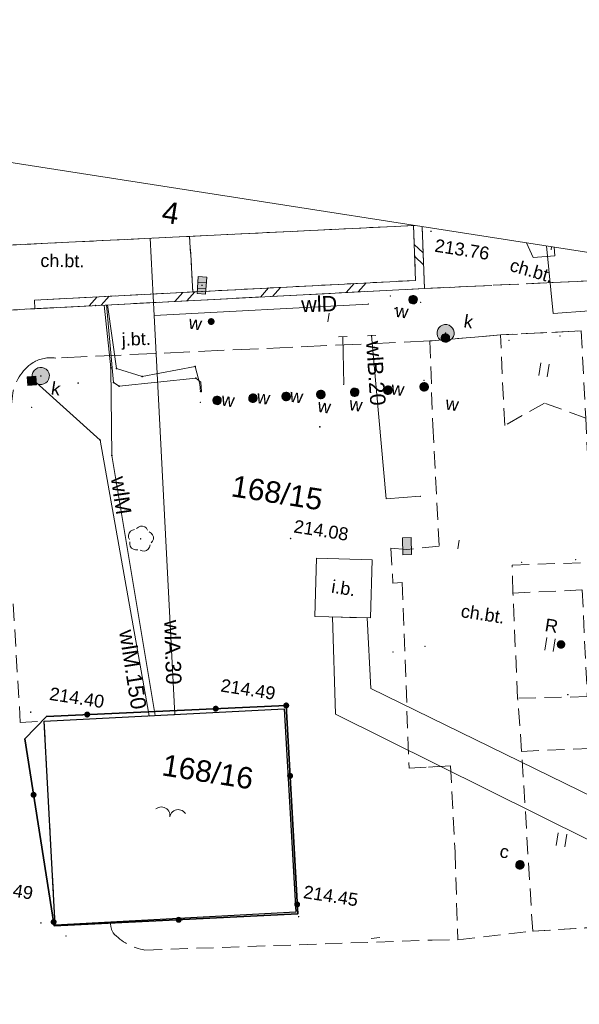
# Model space of a CAD drawing. Extents: x 6601440 to 6601733, y 5738487 to 5738717.
# Tile 116 of 129: x 6601540 to 6601573, y 5738660 to 5738717. Entities that reach past the tile are written whole.
import ezdxf
from ezdxf.enums import TextEntityAlignment as Align

# ---------------------------------------------------------------- set-up
doc = ezdxf.new("R2010")
doc.units = 0
doc.header["$PDSIZE"] = 0.75
doc.linetypes.add('PRZER2-1', pattern=[3, 2, -1])
doc.linetypes.add('PRZER3-1', pattern=[4, 3, -1])
doc.layers.get('0').update_dxf_attribs({"linetype": 'CONTINUOUS'})
for name, color, linetype, lineweight, true_color in [('GESBLO', 7, 'CONTINUOUS', 18, 0x0a0909), ('GESBLO_O', 7, 'CONTINUOUS', 0, 0x0a0909), ('GESDZI_O', 7, 'CONTINUOUS', 0, 0x008000), ('GI_OUTLINE', 7, 'CONTINUOUS', 0, 0xa5007c), ('GSLIMS', 7, 'CONTINUOUS', 18, 0x0a0909), ('GSLKOG', 7, 'CONTINUOUS', 35, 0x0a0909), ('GSPITB', 7, 'CONTINUOUS', 13, 0x0a0909), ('GSPITB_O', 7, 'CONTINUOUS', 0, 0x0a0909), ('GSPRDL', 7, 'CONTINUOUS', 18, 0x008000), ('GSPWPS', 7, 'CONTINUOUS', 13, 0x0a0909), ('GSPWPS_O', 7, 'CONTINUOUS', 0, 0x0a0909), ('GSSIIN', 7, 'CONTINUOUS', 18, 0x0a0909), ('GSSIIN_O', 7, 'CONTINUOUS', 0, 0x0a0909), ('GSSKOA', 7, 'PRZER3-1', 18, 0x0a0909), ('GSSKOA_O', 7, 'CONTINUOUS', 0, 0x0a0909), ('GSSKOD', 7, 'PRZER2-1', 18, 0x0a0909), ('GSSKOD_O', 7, 'CONTINUOUS', 0, 0x0a0909), ('GSSOFT', 7, 'CONTINUOUS', 18, 0x0a0909), ('GSSUTR', 7, 'CONTINUOUS', 18, 0x0a0909), ('GULIPR', 7, 'CONTINUOUS', 18, 0x0a0909), ('GULWLP', 5, 'CONTINUOUS', 18, 0x0000ff), ('GULWLP_O', 5, 'CONTINUOUS', 0, 0x0000ff), ('GUPCWZ', 7, 'CONTINUOUS', 18, 0x0a0909), ('GUPCWZ_O', 7, 'CONTINUOUS', 0, 0x0a0909), ('GUPEPI', 1, 'CONTINUOUS', 18, 0xff0000), ('GUPESE', 7, 'CONTINUOUS', 18, 0x0a0909), ('GUPEZC', 7, 'CONTINUOUS', 18, 0x0a0909), ('GUPKKS', 7, 'CONTINUOUS', 18, 0x0a0909), ('GUPKPI', 7, 'CONTINUOUS', 18, 0x803300), ('GUPKSD', 7, 'CONTINUOUS', 18, 0x803300), ('GUPKWZ', 7, 'CONTINUOUS', 18, 0x0a0909), ('GUPKWZ_O', 7, 'CONTINUOUS', 0, 0x0a0909), ('GUPKZC', 7, 'CONTINUOUS', 18, 0x0a0909), ('GUPWPI', 5, 'CONTINUOUS', 18, 0x0000ff), ('GUPWWZ', 7, 'CONTINUOUS', 18, 0x0a0909), ('GUPWWZ_O', 7, 'CONTINUOUS', 0, 0x0a0909), ('GUPWZA_O', 7, 'CONTINUOUS', 0, 0x0a0909), ('GUPWZC', 7, 'CONTINUOUS', 18, 0x0a0909), ('GUPXPI', 7, 'CONTINUOUS', 18, 0x0a0909)]:
    doc.layers.add(name, color=color, linetype=linetype, lineweight=lineweight, true_color=true_color)
for name, color, linetype, true_color in [('GUPCUB', 7, 'CONTINUOUS', 0x0a0909), ('GUPKSH', 7, 'CONTINUOUS', 0x803300), ('GUPTSH', 7, 'CONTINUOUS', 0xff9100), ('GUPWSH', 5, 'CONTINUOUS', 0x0000ff), ('GUPWUB', 7, 'CONTINUOUS', 0x0a0909), ('GUPWZA', 7, 'CONTINUOUS', 0x0a0909)]:
    doc.layers.add(name, color=color, linetype=linetype, true_color=true_color)
doc.styles.add('GEO-INFO', font='arial.ttf')

# ---------------------------------------------------------------- blocks, each defined once
blk = doc.blocks.new('SPTRW')
at = {"color": 0}
for points in [[(0.7233, 0.51332), (-0.7767, 0.51332)], [(-0.7767, -0.48668), (0.7233, -0.48668)]]:
    blk.add_lwpolyline(points, dxfattribs=at)
blk = doc.blocks.new('SPDLP')
blk.add_hatch(color=0).paths.add_polyline_path([(-0.09, 0), (-0.085595, -0.027812), (-0.072812, -0.052901), (-0.052901, -0.072812), (-0.027812, -0.085595), (0, -0.09), (0.027812, -0.085595), (0.052901, -0.072812), (0.072812, -0.052901), (0.085595, -0.027812), (0.09, 0), (0.085595, 0.027812), (0.072812, 0.052901), (0.052901, 0.072812), (0.027812, 0.085595), (0, 0.09), (-0.027812, 0.085595), (-0.052901, 0.072812), (-0.072812, 0.052901), (-0.085595, 0.027812)])
at = {"color": 0}
for points in [[(-1.292703, 0.137547), (-1.355024, 0.389802), (-1.327532, 0.648184), (-1.213525, 0.881678), (-1.026689, 1.062258), (-0.78945, 1.168249), (-0.530282, 1.186929)], [(-0.268652, 1.271938), (-0.048001, 1.40916), (0.20623, 1.462858), (0.463525, 1.426585), (0.693003, 1.304695), (0.867117, 1.11182), (0.964971, 0.871109)], [(1.126667, 0.648554), (1.325358, 0.481106), (1.454989, 0.255912), (1.5, 0), (1.454989, -0.255912), (1.325358, -0.481106), (1.126667, -0.648554)], [(-0.530282, -1.186929), (-0.78945, -1.168249), (-1.026689, -1.062258), (-1.213525, -0.881678), (-1.327532, -0.648184), (-1.355024, -0.389802), (-1.292703, -0.137547)], [(0.964971, -0.871109), (0.867117, -1.11182), (0.693003, -1.304695), (0.463525, -1.426585), (0.20623, -1.462858), (-0.048001, -1.40916), (-0.268652, -1.271938)]]:
    blk.add_lwpolyline(points, dxfattribs=at)
blk = doc.blocks.new('OBOO02_02')
at = {"color": 0}
for points in [[(0.666415, 1.745581), (0.784376, 1.620286), (0.879109, 1.47662), (0.947808, 1.318841), (0.988439, 1.151619), (0.999798, 0.979907), (0.981549, 0.80879), (0.934233, 0.643336), (0.85925, 0.488444), (0.758821, 0.348701), (0.635921, 0.228246), (0.494188, 0.130645), (0.337821, 0.058789), (0.171449, 0.014807), (0, 0)], [(0, 0), (0.171449, -0.014807), (0.337821, -0.058789), (0.494188, -0.130645), (0.635921, -0.228246), (0.758821, -0.348701), (0.85925, -0.488444), (0.934233, -0.643336), (0.981549, -0.80879), (0.999798, -0.979907), (0.988439, -1.151619), (0.947808, -1.318841), (0.879109, -1.47662), (0.784376, -1.620286), (0.666415, -1.745581)]]:
    blk.add_lwpolyline(points, dxfattribs=at)
blk = doc.blocks.new('KOLO')
blk.add_hatch(color=0).paths.add_polyline_path([(0, 0.5), (-0.12941, 0.482963), (-0.25, 0.433013), (-0.353553, 0.353553), (-0.433013, 0.25), (-0.482963, 0.12941), (-0.5, 0), (-0.482963, -0.12941), (-0.433013, -0.25), (-0.353553, -0.353553), (-0.25, -0.433013), (-0.12941, -0.482963), (0, -0.5), (0.12941, -0.482963), (0.25, -0.433013), (0.353553, -0.353553), (0.433013, -0.25), (0.482963, -0.12941), (0.5, 0), (0.482963, 0.12941), (0.433013, 0.25), (0.353553, 0.353553), (0.25, 0.433013), (0.12941, 0.482963)])
blk = doc.blocks.new('BUIB02_01')
at = {"color": 0}
for points in [[(-1.205, -0.5), (-0.205, 0.5)], [(0.205, -0.5), (1.205, 0.5)]]:
    blk.add_lwpolyline(points, dxfattribs=at)
blk = doc.blocks.new('PION_C')
at = {"color": 0}
blk.add_lwpolyline([(0, 0.5), (0, -0.5)], dxfattribs=at)
blk = doc.blocks.new('POINT')
at = {"color": 0}
blk.add_point((0, 0), dxfattribs=at)
blk = doc.blocks.new('SUUS05')
at = {"true_color": 0xffffff}
blk.add_hatch(color=7, dxfattribs=at).paths.add_polyline_path([(-0.5, 0.25), (-0.5, -0.25), (0.5, -0.25), (0.5, 0.25)])
at = {"color": 0}
blk.add_lwpolyline([(0.5, -0.25), (-0.5, -0.25), (-0.5, 0.25), (0.5, 0.25)], close=True, dxfattribs=at)
for points in [[(-0.175, -0.25), (-0.175, 0.25)], [(0.175, -0.25), (0.175, 0.25)]]:
    blk.add_lwpolyline(points, dxfattribs=at)
blk = doc.blocks.new('OKRAG_PELNY')
at = {"true_color": 0xffffff}
blk.add_hatch(color=7, dxfattribs=at).paths.add_polyline_path([(0, 0.5), (-0.12941, 0.482963), (-0.25, 0.433013), (-0.353553, 0.353553), (-0.433013, 0.25), (-0.482963, 0.12941), (-0.5, 0), (-0.482963, -0.12941), (-0.433013, -0.25), (-0.353553, -0.353553), (-0.25, -0.433013), (-0.12941, -0.482963), (0, -0.5), (0.12941, -0.482963), (0.25, -0.433013), (0.353553, -0.353553), (0.433013, -0.25), (0.482963, -0.12941), (0.5, 0), (0.482963, 0.12941), (0.433013, 0.25), (0.353553, 0.353553), (0.25, 0.433013), (0.12941, 0.482963)])
at = {"color": 0}
blk.add_lwpolyline([(0.5, 0), (0.482963, -0.12941), (0.433013, -0.25), (0.353553, -0.353553), (0.25, -0.433013), (0.12941, -0.482963), (0, -0.5), (-0.12941, -0.482963), (-0.25, -0.433013), (-0.353553, -0.353553), (-0.433013, -0.25), (-0.482963, -0.12941), (-0.5, 0), (-0.482963, 0.12941), (-0.433013, 0.25), (-0.353553, 0.353553), (-0.25, 0.433013), (-0.12941, 0.482963), (0, 0.5), (0.12941, 0.482963), (0.25, 0.433013), (0.353553, 0.353553), (0.433013, 0.25), (0.482963, 0.12941)], close=True, dxfattribs=at)
blk = doc.blocks.new('SZAFA1')
at = {"true_color": 0xffffff}
blk.add_hatch(color=7, dxfattribs=at).paths.add_polyline_path([(-1, -0.5), (1, -0.5), (1, 0.5), (-1, 0.5)])
at = {"color": 0}
blk.add_lwpolyline([(-1, -0.5), (-1, 0.5), (1, 0.5), (1, -0.5)], close=True, dxfattribs=at)
blk = doc.blocks.new('KWADRAT_NIEPRZEZR')
at = {"true_color": 0xffffff}
blk.add_hatch(color=7, dxfattribs=at).paths.add_polyline_path([(0.5, -0.5), (0.5, 0.5), (-0.5, 0.5), (-0.5, -0.5)])
at = {"color": 0}
blk.add_lwpolyline([(-0.5, 0.5), (-0.5, -0.5), (0.5, -0.5), (0.5, 0.5)], close=True, dxfattribs=at)

msp = doc.modelspace()

# ---------------------------------------------------------------- hatches: boundary and pattern name
at = {"layer": 'GSSUTR'}
h = msp.add_hatch(dxfattribs=at)
h.set_pattern_fill('PTTU04', color=256, scale=0.5, angle=-8.8528212, style=0)
h.set_pattern_definition([(81.14718, (6598872.4612, 5730326.6935), (-2.08547525, 2.8549594), [0.75, -4.25]), (81.14718, (6598872.9553, 5730326.6165), (-2.08547525, 2.8549594), [0.75, -4.25])])
h.paths.add_polyline_path([(6601571.472, 5738703.80141), (6601569.8597, 5738704.05253), (6601570.25927, 5738703.20166), (6601571.50663, 5738703.28289)], flags=0)

# ---------------------------------------------------------------- linework, layer by layer
at = {"layer": 'GESBLO', "linetype": 'Continuous', "lineweight": 18, "elevation": 10.26}
msp.add_lwpolyline([(6601563.35671, 5738705.06539), (6601535.49462, 5738703.7093), (6601535.26953, 5738709.44003)], dxfattribs=at)
at = {"layer": 'GI_OUTLINE', "color": 224, "linetype": 'Continuous', "true_color": 0xa5007c, "elevation": 100}
msp.add_lwpolyline([(6601633.12175, 5738694.19932), (6601600.80342, 5738486.70107), (6601454.07251, 5738509.55475), (6601486.39085, 5738717.053)], close=True, dxfattribs=at)
at = {"layer": 'GSLIMS', "linetype": 'Continuous', "elevation": 10.18}
for points in [[(6601563.26926, 5738705.06299), (6601563.40134, 5738701.86009), (6601541.18199, 5738700.71009)], [(6601563.77225, 5738705.00067), (6601563.92131, 5738701.38633), (6601541.20783, 5738700.21076)]]:
    msp.add_lwpolyline(points, dxfattribs=at)
at = {"layer": 'GSLKOG', "linetype": 'Continuous', "elevation": 10.18}
msp.add_lwpolyline([(6601555.85764, 5738677.08615), (6601556.52613, 5738664.93856), (6601542.33861, 5738664.23357), (6601540.61634, 5738675.13854), (6601541.88313, 5738676.4492)], close=True, dxfattribs=at)
at = {"layer": 'GSSIIN', "linetype": 'Continuous', "lineweight": 18, "elevation": 10.18}
msp.add_lwpolyline([(6601557.62184, 5738685.66905), (6601560.86907, 5738685.57443), (6601560.77031, 5738682.18582), (6601557.52308, 5738682.28043)], close=True, dxfattribs=at)
at = {"layer": 'GSSKOA', "linetype": 'PRZER3-1', "lineweight": 18, "ltscale": 0.5, "elevation": 10.18}
msp.add_lwpolyline([(6601536.26363, 5738690.73329), (6601535.4832, 5738690.69719), (6601535.20434, 5738692.80242), (6601534.7117, 5738699.82078), (6601540.9582, 5738700.19783), (6601563.92388, 5738701.38645), (6601576.83749, 5738701.98881), (6601577.01915, 5738699.15554), (6601573.05111, 5738698.91012), (6601568.33994, 5738698.68244), (6601564.22689, 5738698.33125), (6601542.42673, 5738697.33521, 0.16630852), (6601541.09944, 5738697.07331, 0.21133236), (6601539.89374, 5738695.1383), (6601539.44367, 5738690.93266)], format="xyb", close=True, dxfattribs=at)
at = {"layer": 'GSSKOD', "linetype": 'PRZER2-1', "lineweight": 18, "ltscale": 0.5}
for p, q in [((6601539.93986, 5738683.01513, 10.18), (6601540.35766, 5738676.09508, 10.18)), ((6601540.35766, 5738676.09508, 10.18), (6601541.74577, 5738676.17431, 10.18)), ((6601541.74577, 5738676.17431, 10.18), (6601542.38741, 5738664.28512, 10.18)), ((6601542.38741, 5738664.28512, 10.18), (6601545.61764, 5738664.45845, 10.18)), ((6601570.22386, 5738663.92849, 10.18), (6601574.25082, 5738664.18177, 10.18)), ((6601565.85585, 5738663.43483, 10.18), (6601570.22386, 5738663.92849, 10.18)), ((6601547.62471, 5738662.83024, 10.18), (6601564.36725, 5738663.40832, 10.18)), ((6601564.36725, 5738663.40832, 10.18), (6601565.85585, 5738663.43483, 10.18))]:
    msp.add_line(p, q, dxfattribs=at)
at = {"layer": 'GSSKOD', "linetype": 'PRZER2-1', "lineweight": 18, "ltscale": 0.5, "elevation": 10.18}
for points in [[(6601550.41783, 5738701.18821), (6601550.22423, 5738704.42639), (6601563.26933, 5738705.06115), (6601563.40134, 5738701.86011)], [(6601534.7117, 5738699.82078), (6601536.11265, 5738701.38617), (6601536.01934, 5738702.20121), (6601539.20063, 5738702.33604), (6601539.13494, 5738703.88655), (6601550.22423, 5738704.42639), (6601550.41783, 5738701.18821), (6601541.18198, 5738700.7101), (6601541.20783, 5738700.21075), (6601540.9582, 5738700.19783)], [(6601569.02202, 5738685.25754), (6601573.74525, 5738685.43274), (6601573.31231, 5738693.8294), (6601570.90916, 5738694.70972), (6601568.59167, 5738693.4109), (6601568.33994, 5738698.68244), (6601564.22689, 5738698.33125), (6601564.40322, 5738693.39911), (6601564.7701, 5738686.3632), (6601562.87708, 5738686.18384), (6601561.96157, 5738686.25602), (6601562.07865, 5738684.21367), (6601562.62081, 5738684.25067), (6601563.01926, 5738673.43334), (6601565.43727, 5738673.56731), (6601565.69886, 5738668.56107), (6601565.85585, 5738663.43483), (6601570.22386, 5738663.92849), (6601569.57965, 5738674.41253), (6601569.34287, 5738677.50582), (6601569.07375, 5738683.64032)]]:
    msp.add_lwpolyline(points, close=True, dxfattribs=at)
for points in [[(6601576.77422, 5738702.97558), (6601576.83749, 5738701.98881), (6601563.92388, 5738701.38645), (6601563.77229, 5738705.00066)], [(6601569.8597, 5738704.05253), (6601570.25927, 5738703.20166), (6601571.50663, 5738703.28289), (6601571.472, 5738703.80141)]]:
    msp.add_lwpolyline(points, dxfattribs=at)
at = {"layer": 'GSSKOD', "linetype": 'PRZER2-1', "lineweight": 18, "ltscale": 0.5}
for centre, radius, start, end in [((6601546.86141, 5738664.42053, 10.18), 1.24436, 178.2540494, 208.0236392), ((6601548.19536, 5738666.11282, 10.18), 3.33182, 223.109177, 260.1381456)]:
    msp.add_arc(centre, radius, start, end, dxfattribs=at)
at = {"layer": 'GSSOFT', "linetype": 'Continuous', "lineweight": 25, "elevation": 10.18}
msp.add_lwpolyline([(6601555.74626, 5738676.88568), (6601556.40909, 5738665.03748), (6601542.38741, 5738664.28512), (6601541.74577, 5738676.17431)], close=True, dxfattribs=at)
at = {"layer": 'GSSUTR', "linetype": 'PRZER2-1', "ltscale": 0.5, "elevation": 10.06}
for points in [[(6601571.50663, 5738703.28289), (6601570.25927, 5738703.20166), (6601569.8597, 5738704.05253)], [(6601571.472, 5738703.80141), (6601571.50663, 5738703.28289)]]:
    msp.add_lwpolyline(points, dxfattribs=at)
for points in [[(6601568.33994, 5738698.68244), (6601573.05111, 5738698.91012), (6601573.31231, 5738693.8294), (6601570.90916, 5738694.70972), (6601568.59167, 5738693.4109)], [(6601569.07375, 5738683.64032), (6601573.10969, 5738683.82135), (6601573.40603, 5738677.60165), (6601569.34287, 5738677.50582)], [(6601569.57965, 5738674.41253), (6601573.61405, 5738674.58369), (6601574.25082, 5738664.18177), (6601570.22386, 5738663.92849)]]:
    msp.add_lwpolyline(points, close=True, dxfattribs=at)
at = {"layer": 'GULIPR', "linetype": 'Continuous', "elevation": 10.18}
for points in [[(6601588.36698, 5738701.16998), (6601571.4085, 5738699.92159), (6601571.0319, 5738703.86996)], [(6601611.31885, 5738659.76402), (6601611.37769, 5738658.63551), (6601611.12803, 5738658.6225), (6601611.13182, 5738658.54971), (6601597.28935, 5738657.41698), (6601558.7326, 5738676.58147), (6601558.56428, 5738682.2501), (6601559.57146, 5738682.22075)], [(6601559.57146, 5738682.22075), (6601560.57864, 5738682.1914), (6601560.79855, 5738678.07329), (6601598.15497, 5738659.8169), (6601611.00604, 5738660.96213), (6601611.01035, 5738660.87951), (6601611.26001, 5738660.89252), (6601611.31885, 5738659.76402)]]:
    msp.add_lwpolyline(points, dxfattribs=at)
at = {"layer": 'GULWLP', "linetype": 'Continuous', "elevation": 10.18}
for points in [[(6601547.92959, 5738704.31496), (6601548.16194, 5738699.80852)], [(6601545.25273, 5738700.41123), (6601545.62851, 5738696.7716), (6601545.69536, 5738691.65737), (6601548.21675, 5738676.50312)], [(6601545.38156, 5738700.42682), (6601545.78562, 5738695.90363), (6601546.11035, 5738695.69833), (6601550.58707, 5738696.15704), (6601550.88531, 5738695.9186), (6601550.91668, 5738695.37589)], [(6601545.43149, 5738700.42941), (6601545.96577, 5738696.71496), (6601547.46995, 5738696.25174), (6601550.54589, 5738696.84496), (6601550.83089, 5738695.81477), (6601550.85677, 5738695.37287)], [(6601548.16194, 5738699.80852), (6601560.65149, 5738700.47574)], [(6601548.16194, 5738699.80852), (6601549.36007, 5738676.56121)], [(6601559.1616, 5738698.58133), (6601559.21461, 5738695.79565)], [(6601560.83751, 5738698.63897), (6601561.68666, 5738689.12281), (6601563.66714, 5738689.27896)], [(6601547.86724, 5738676.48536), (6601545.01024, 5738692.54384), (6601541.27316, 5738695.90793)]]:
    msp.add_lwpolyline(points, dxfattribs=at)

# ---------------------------------------------------------------- block references
at = {"layer": 'GSLIMS', "lineweight": 5, "xscale": 0.4999999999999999, "yscale": 0.4999999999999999}
for name, p, rotation in [('BUIB02_01', (6601563.58967, 5738703.36074, 10.18), 272.3615300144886), ('BUIB02_01', (6601554.93726, 5738701.17168, 10.18), 182.9627971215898), ('BUIB02_01', (6601559.93057, 5738701.43012, 10.18), 182.9627971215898), ('BUIB02_01', (6601544.95062, 5738700.65481, 10.18), 182.9627971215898), ('BUIB02_01', (6601549.94394, 5738700.91325, 10.18), 182.9627971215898), ('PION_C', (6601541.19491, 5738700.46042, 10.18), 182.9627971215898)]:
    msp.add_blockref(name, p, dxfattribs=dict(at, rotation=rotation))
at = {"layer": 'GSLKOG', "lineweight": 5, "xscale": 0.35, "yscale": 0.35, "rotation": 81.147178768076}
for p in [(6601555.85764, 5738677.08615, 10.18), (6601555.85764, 5738677.08615, 10.18), (6601544.25821, 5738676.55745, 10.18), (6601551.75044, 5738676.89895, 10.18), (6601556.08355, 5738672.9809, 10.18), (6601541.13109, 5738671.87928, 10.18), (6601556.49566, 5738665.49223, 10.18), (6601542.3011, 5738664.47111, 10.18), (6601549.58919, 5738664.59386, 10.18)]:
    msp.add_blockref('KOLO', p, dxfattribs=at)
at = {"layer": 'GSPITB', "lineweight": 5, "xscale": 0.4999999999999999, "yscale": 0.4999999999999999, "rotation": 81.147178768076}
msp.add_blockref('KOLO', (6601571.87539, 5738680.64249, 10.2), dxfattribs=at)
at = {"layer": 'GSPRDL', "lineweight": 5, "xscale": 0.4999999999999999, "yscale": 0.4999999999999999, "rotation": 81.147178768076}
msp.add_blockref('SPDLP', (6601547.37324, 5738686.79324, 10.14), dxfattribs=at)
at = {"layer": 'GSPWPS', "lineweight": 5, "xscale": 0.08999999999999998, "yscale": 0.08999999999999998, "rotation": 81.147178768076}
for p in [(6601564.29501, 5738704.71586, 10.2), (6601556.11142, 5738686.81743, 10.2), (6601540.96771, 5738676.69723, 10.2), (6601555.83353, 5738677.03766, 10.2), (6601556.57851, 5738664.78026, 10.2), (6601541.5585, 5738664.41067, 10.2)]:
    msp.add_blockref('KOLO', p, dxfattribs=at)
at = {"layer": 'GSSOFT', "lineweight": 5, "xscale": 0.4999999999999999, "yscale": 0.4999999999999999, "rotation": 81.147178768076}
msp.add_blockref('OBOO02_02', (6601549.07558, 5738670.59403, 10.18), dxfattribs=at)
at = {"layer": 'GSSUTR', "lineweight": 5, "xscale": 0.4999999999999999, "yscale": 0.4999999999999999, "rotation": 81.147178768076}
for p in [(6601570.89006, 5738696.66639, 10.06), (6601571.2443, 5738680.64932, 10.06), (6601571.91015, 5738669.26455, 10.06)]:
    msp.add_blockref('SPTRW', p, dxfattribs=at)
at = {"layer": 'GUPCUB', "lineweight": 5, "rotation": 81.147178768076}
msp.add_blockref('POINT', (6601569.55576, 5738667.87993, 10.24), dxfattribs=at)
at = {"layer": 'GUPCWZ', "lineweight": 5, "xscale": 0.4999999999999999, "yscale": 0.4999999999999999, "rotation": 81.147178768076}
msp.add_blockref('OKRAG_PELNY', (6601569.48066, 5738667.79897, 10.25), dxfattribs=at)
at = {"layer": 'GUPEPI', "lineweight": 5, "rotation": 81.147178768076}
for p in [(6601571.82117, 5738698.6159, 10.24), (6601568.83811, 5738698.37208, 10.24), (6601541.02476, 5738694.45433, 10.24), (6601569.58572, 5738685.43288, 10.24), (6601572.73586, 5738685.57983, 10.24), (6601562.08485, 5738680.20553, 10.24), (6601563.95516, 5738680.52829, 10.24), (6601571.87539, 5738680.64249, 10.24), (6601543.01891, 5738663.64983, 10.24)]:
    msp.add_blockref('POINT', p, dxfattribs=at)
at = {"layer": 'GUPESE', "lineweight": 5, "xscale": 0.5, "yscale": 0.5, "rotation": 271.725634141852}
msp.add_blockref('SZAFA1', (6601562.89642, 5738686.37046, 10.24), dxfattribs=at)
at = {"layer": 'GUPEZC', "lineweight": 5, "xscale": 0.4999999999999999, "yscale": 0.4999999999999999}
for p, rotation in [((6601565.90424, 5738686.47067, 10.24), 351.1471787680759), ((6601564.40654, 5738673.5102, 10.24), 94.07551473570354), ((6601561.05637, 5738663.52822, 10.24), 276.7963665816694)]:
    msp.add_blockref('PION_C', p, dxfattribs=dict(at, rotation=rotation))
at = {"layer": 'GUPKKS', "lineweight": 5, "rotation": 265.9478131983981}
msp.add_blockref('SUUS05', (6601550.9447, 5738701.57127, 10.24), dxfattribs=at)
at = {"layer": 'GUPKPI', "lineweight": 5, "rotation": 81.147178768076}
for p in [(6601544.75251, 5738700.39426, 10.24), (6601543.72903, 5738695.87371, 10.24), (6601550.8418, 5738694.7564, 10.24)]:
    msp.add_blockref('POINT', p, dxfattribs=at)
at = {"layer": 'GUPKSD', "lineweight": 5}
for name, p, rotation in [('POINT', (6601550.9447, 5738701.57127, 10.24), 351.1471787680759), ('OKRAG_PELNY', (6601565.14528, 5738698.78962, 10.24), 81.147178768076), ('OKRAG_PELNY', (6601541.55251, 5738696.28887, 10.24), 81.147178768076)]:
    msp.add_blockref(name, p, dxfattribs=dict(at, rotation=rotation))
at = {"layer": 'GUPKSH', "lineweight": 5, "xscale": 0.08999999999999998, "yscale": 0.08999999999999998, "rotation": 81.147178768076}
for p in [(6601550.9447, 5738701.57127, 10.24), (6601544.75251, 5738700.39426, 10.24), (6601565.1341, 5738698.49983, 10.24), (6601565.14528, 5738698.78962, 10.24), (6601541.55251, 5738696.28887, 10.24), (6601541.03357, 5738696.00115, 10.24), (6601543.72903, 5738695.87371, 10.24)]:
    msp.add_blockref('KOLO', p, dxfattribs=at)
at = {"layer": 'GUPKWZ', "lineweight": 5, "xscale": 0.4999999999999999, "yscale": 0.4999999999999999}
for name, p, rotation in [('OKRAG_PELNY', (6601565.1341, 5738698.49983, 10.25), 81.147178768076), ('KWADRAT_NIEPRZEZR', (6601541.03357, 5738696.00115, 10.25), 184.5280104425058)]:
    msp.add_blockref(name, p, dxfattribs=dict(at, rotation=rotation))
at = {"layer": 'GUPKZC', "lineweight": 5, "xscale": 0.4999999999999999, "yscale": 0.4999999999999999, "rotation": 351.1471787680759}
msp.add_blockref('PION_C', (6601558.32551, 5738699.697, 10.24), dxfattribs=at)
at = {"layer": 'GUPTSH', "lineweight": 5, "xscale": 0.08999999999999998, "yscale": 0.08999999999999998, "rotation": 81.147178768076}
msp.add_blockref('KOLO', (6601572.27038, 5738677.71781, 10.24), dxfattribs=at)
at = {"layer": 'GUPWPI', "lineweight": 5, "rotation": 81.147178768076}
for p in [(6601561.93182, 5738700.95182, 10.24), (6601560.65149, 5738700.47574, 10.24), (6601563.69481, 5738700.58454, 10.24), (6601541.27316, 5738695.90793, 10.24), (6601559.21461, 5738695.79565, 10.24), (6601563.89739, 5738696.03069, 10.24), (6601550.85677, 5738695.37287, 10.24), (6601550.91668, 5738695.37589, 10.24), (6601563.66714, 5738689.27896, 10.24), (6601547.86724, 5738676.48536, 10.24)]:
    msp.add_blockref('POINT', p, dxfattribs=at)
at = {"layer": 'GUPWSH', "lineweight": 5}
for name, p, xscale, yscale, rotation in [('KOLO', (6601563.25102, 5738700.7354, 10.24), 0.08999999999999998, 0.08999999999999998, 81.147178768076), ('KOLO', (6601551.48405, 5738699.46126, 10.24), 0.08999999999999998, 0.08999999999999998, 81.147178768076), ('KOLO', (6601560.83751, 5738698.63897, 10.24), 0.08999999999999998, 0.08999999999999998, 81.147178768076), ('POINT', (6601545.62851, 5738696.7716, 10.24), 0.09000000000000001, 0.09000000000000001, 351.1471787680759), ('POINT', (6601550.54589, 5738696.84496, 10.24), 0.09000000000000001, 0.09000000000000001, 351.1471787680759), ('POINT', (6601545.96577, 5738696.71496, 10.24), 0.09000000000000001, 0.09000000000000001, 351.1471787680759), ('POINT', (6601547.46995, 5738696.25174, 10.24), 0.09000000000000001, 0.09000000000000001, 351.1471787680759), ('KOLO', (6601541.27316, 5738695.90793, 10.24), 0.08999999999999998, 0.08999999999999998, 81.147178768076), ('POINT', (6601545.78562, 5738695.90363, 10.24), 0.09000000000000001, 0.09000000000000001, 351.1471787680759), ('POINT', (6601546.11035, 5738695.69833, 10.24), 0.09000000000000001, 0.09000000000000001, 351.1471787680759), ('POINT', (6601550.58707, 5738696.15704, 10.24), 0.09000000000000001, 0.09000000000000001, 351.1471787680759), ('KOLO', (6601563.89902, 5738695.65412, 10.24), 0.08999999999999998, 0.08999999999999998, 81.147178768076), ('KOLO', (6601563.89902, 5738695.65412, 10.24), 0.08999999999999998, 0.08999999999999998, 81.147178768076), ('KOLO', (6601555.85283, 5738695.09484, 10.24), 0.08999999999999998, 0.08999999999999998, 81.147178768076), ('KOLO', (6601557.87649, 5738695.21155, 10.24), 0.08999999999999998, 0.08999999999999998, 81.147178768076), ('KOLO', (6601559.84728, 5738695.33839, 10.24), 0.08999999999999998, 0.08999999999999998, 81.147178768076), ('KOLO', (6601561.78864, 5738695.45953, 10.24), 0.08999999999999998, 0.08999999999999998, 81.147178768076), ('KOLO', (6601551.82515, 5738694.86522, 10.24), 0.08999999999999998, 0.08999999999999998, 81.147178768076), ('KOLO', (6601551.82515, 5738694.86522, 10.24), 0.08999999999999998, 0.08999999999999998, 81.147178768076), ('KOLO', (6601553.91749, 5738694.99523, 10.24), 0.08999999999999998, 0.08999999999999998, 81.147178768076), ('POINT', (6601545.01024, 5738692.54384, 10.24), 0.09000000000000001, 0.09000000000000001, 351.1471787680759), ('POINT', (6601545.69536, 5738691.65737, 10.24), 0.09000000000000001, 0.09000000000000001, 351.1471787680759), ('KOLO', (6601547.86724, 5738676.48536, 10.24), 0.08999999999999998, 0.08999999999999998, 81.147178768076), ('KOLO', (6601549.36007, 5738676.56121, 10.24), 0.08999999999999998, 0.08999999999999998, 81.147178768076)]:
    msp.add_blockref(name, p, dxfattribs=dict(at, xscale=xscale, yscale=yscale, rotation=rotation))
at = {"layer": 'GUPWUB', "lineweight": 5, "rotation": 351.1471787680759}
for p in [(6601562.1977, 5738700.22196, 10.24), (6601557.8213, 5738693.31563, 10.24)]:
    msp.add_blockref('POINT', p, dxfattribs=at)
at = {"layer": 'GUPWWZ', "lineweight": 5, "xscale": 0.4999999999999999, "yscale": 0.4999999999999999, "rotation": 81.147178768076}
for p in [(6601563.25102, 5738700.7354, 10.25), (6601559.84728, 5738695.33839, 10.25), (6601561.78864, 5738695.45953, 10.25), (6601563.89902, 5738695.65412, 10.25), (6601551.82515, 5738694.86522, 10.25), (6601553.91749, 5738694.99523, 10.25), (6601555.85283, 5738695.09484, 10.25), (6601557.87649, 5738695.21155, 10.25)]:
    msp.add_blockref('OKRAG_PELNY', p, dxfattribs=at)
at = {"layer": 'GUPWZA', "lineweight": 5, "xscale": 0.4000000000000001, "yscale": 0.4000000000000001, "rotation": 1.751215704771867}
msp.add_blockref('KOLO', (6601551.48405, 5738699.46126, 10.24), dxfattribs=at)
at = {"layer": 'GUPWZC', "lineweight": 5, "xscale": 0.4999999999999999, "yscale": 0.4999999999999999, "rotation": 271.0901943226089}
for p in [(6601559.1616, 5738698.58133, 10.24), (6601560.83751, 5738698.63897, 10.24)]:
    msp.add_blockref('PION_C', p, dxfattribs=at)
at = {"layer": 'GUPXPI', "lineweight": 5, "rotation": 81.147178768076}
msp.add_blockref('POINT', (6601559.57146, 5738682.22075, 10.24), dxfattribs=at)

# ---------------------------------------------------------------- texts
at = {"layer": 'GESBLO_O', "lineweight": 0, "style": 'GEO-INFO'}
msp.add_text('4', height=1.25, rotation=351.1471788, dxfattribs=at).set_placement((6601549.1183, 5738705.80158, 10.8), align=Align.MIDDLE_CENTER)
at = {"layer": 'GESDZI_O', "lineweight": 0, "style": 'GEO-INFO'}
for s, p in [('168/15', (6601555.32489, 5738689.48532, 10.56)), ('168/16', (6601551.28778, 5738673.22337, 10.56))]:
    msp.add_text(s, height=1.25, rotation=351.0139044, dxfattribs=at).set_placement(p, align=Align.MIDDLE_CENTER)
at = {"layer": 'GSPITB_O', "lineweight": 0, "style": 'GEO-INFO'}
msp.add_text('R', height=0.75, rotation=351.1471763, dxfattribs=at).set_placement((6601570.89141, 5738681.42486, 10.8))
at = {"layer": 'GSPWPS_O', "lineweight": 0, "style": 'GEO-INFO'}
for s, p in [('213.76', (6601564.46782, 5738703.53934, 10.8)), ('214.08', (6601556.25382, 5738687.17473, 10.8)), ('214.49', (6601551.99489, 5738677.90484, 10.8)), ('214.40', (6601542.01579, 5738677.41723, 10.8)), ('214.49', (6601537.86595, 5738666.26325, 10.8)), ('214.45', (6601556.81367, 5738665.86716, 10.8))]:
    msp.add_text(s, height=0.75, rotation=351.1471788, dxfattribs=at).set_placement(p)
at = {"layer": 'GSSIIN_O', "lineweight": 0, "style": 'GEO-INFO'}
msp.add_text('i.b.', height=0.75, rotation=351.1471788, dxfattribs=at).set_placement((6601559.19607, 5738683.92743, 10.8), align=Align.MIDDLE_CENTER)
at = {"layer": 'GSSKOA_O', "lineweight": 0, "style": 'GEO-INFO'}
msp.add_text('j.bt.', height=0.75, rotation=2.1429817, dxfattribs=at).set_placement((6601547.11144, 5738698.44849, 10.8), align=Align.MIDDLE_CENTER)
at = {"layer": 'GSSKOD_O', "lineweight": 0, "style": 'GEO-INFO'}
for rotation, p in [(359.5423872, (6601542.80915, 5738703.00547, 10.8)), (343.6979329, (6601570.16383, 5738702.42931, 10.8)), (351.1471788, (6601567.31894, 5738682.41286, 10.8))]:
    msp.add_text('ch.bt.', height=0.75, rotation=rotation, dxfattribs=at).set_placement(p, align=Align.MIDDLE_CENTER)
at = {"layer": 'GULWLP_O', "lineweight": 0, "style": 'GEO-INFO'}
for s, rotation, p in [('wlD', 1.9086447, (6601557.77893, 5738700.4853, 10.8)), ('wlB.20', 273.9500355, (6601561.08654, 5738696.44686, 10.8)), ('wlM', 278.2979154, (6601546.24046, 5738689.32648, 10.8)), ('wlA.30', 271.8014492, (6601549.25169, 5738680.18815, 10.8)), ('wlM.150', 278.939516, (6601546.91913, 5738679.18295, 10.8))]:
    msp.add_text(s, height=0.9, rotation=rotation, dxfattribs=at).set_placement(p, align=Align.MIDDLE_CENTER)
at = {"layer": 'GUPCWZ_O', "lineweight": 0, "style": 'GEO-INFO'}
msp.add_text('c', height=0.75, rotation=351.1471788, dxfattribs=at).set_placement((6601568.77807, 5738668.16142, 10.8), align=Align.RIGHT)
at = {"layer": 'GUPKWZ_O', "lineweight": 0, "style": 'GEO-INFO'}
for p in [(6601566.68355, 5738699.05485, 10.8), (6601542.62942, 5738695.14437, 10.8)]:
    msp.add_text('k', height=0.75, rotation=351.1471788, dxfattribs=at).set_placement(p, align=Align.RIGHT)
at = {"layer": 'GUPWWZ_O', "lineweight": 0, "style": 'GEO-INFO'}
for p in [(6601562.9166, 5738699.63168, 10.8), (6601562.67663, 5738695.11014, 10.8), (6601552.78486, 5738694.46175, 10.8), (6601554.8498, 5738694.60173, 10.8), (6601556.77552, 5738694.68194, 10.8), (6601558.39801, 5738694.09063, 10.8), (6601560.23702, 5738694.19579, 10.8), (6601565.84906, 5738694.22972, 10.8)]:
    msp.add_text('w', height=0.75, rotation=351.1471788, dxfattribs=at).set_placement(p, align=Align.RIGHT)
at = {"layer": 'GUPWZA_O', "lineweight": 0, "style": 'GEO-INFO'}
msp.add_text('w', height=0.75, rotation=351.1471788, dxfattribs=at).set_placement((6601550.87967, 5738698.94063, 10.8), align=Align.RIGHT)

doc.saveas('drawing.dxf')
